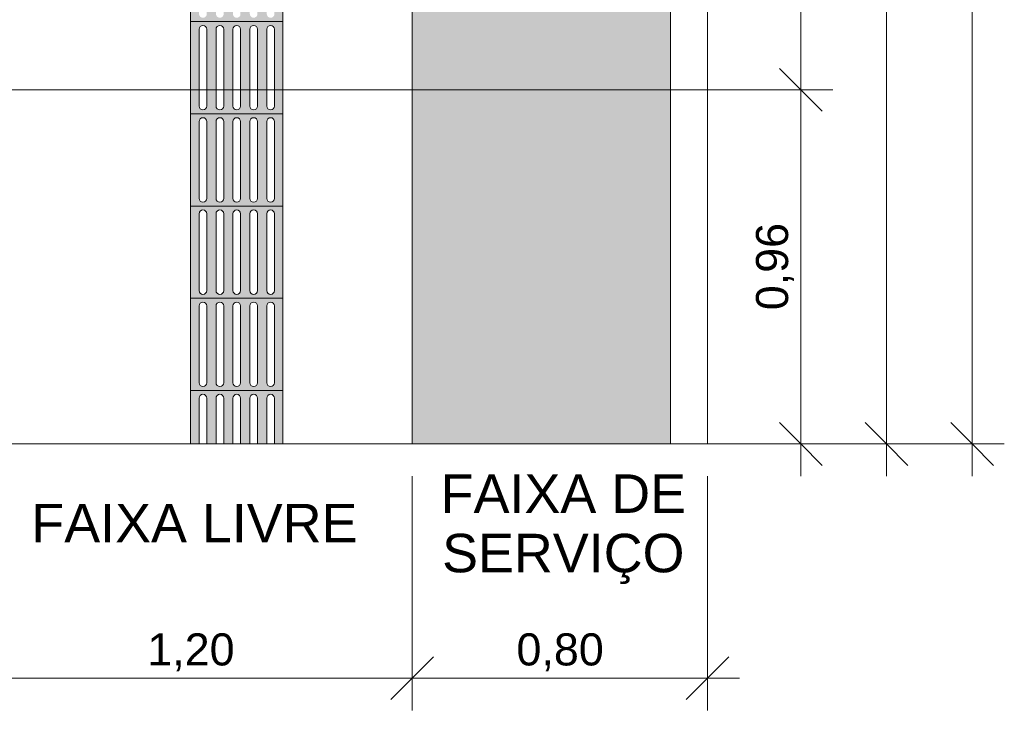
# Model space of a CAD drawing. Header units: metres. Extents: x -14.5 to 13.2, y -19 to 3.3.
# Tile 16 of 210: x 6.1 to 8.8, y -19 to -17.1. Entities that reach past the tile are written whole.
import ezdxf

# ---------------------------------------------------------------- set-up
doc = ezdxf.new("R2010")
doc.units = ezdxf.units.M
doc.linetypes.add('Traço ponto', pattern=[0.015875, 0.00635, -0.004763, 0, -0.004763])
for name, color, linetype, lineweight in [('A-ANNO-DIMS', 7, 'Continuous', 9), ('A-ANNO-DIMS-58', 7, 'Continuous', 9), ('A-DETL-GENF', 7, 'Continuous', 5), ('G-ANNO-TEXT', 7, 'Continuous', 9)]:
    doc.layers.add(name, color=color, linetype=linetype, lineweight=lineweight)
doc.layers.add('A-DETL', color=7, linetype='Continuous', lineweight=5, true_color=0x00a600)
doc.styles.add('Arial', font='arial.ttf', dxfattribs={"height": 0.087})
doc.styles.add('Arial_1', font='arial.ttf', dxfattribs={"height": 0.1044})
doc.dimstyles.new('Com_linha__ref__contínua__-_Cor_Vermelha_Arial_1_5mm', dxfattribs={"dimscale": 0.3048, "dimtxt": 0.088763, "dimasz": 0.380577, "dimexe": 0.285433, "dimexo": 0.285433, "dimgap": 0.028543, "dimtad": 1, "dimrnd": 0.01, "dimzin": 0, "dimdsep": 46, "dimtxsty": 'Arial', "dimblk1": 'OBLIQUE', "dimblk2": 'OBLIQUE', "dimsah": 1, "dimcen": 0.09, "dimdle": 0.285433, "dimazin": 0, "dimtfac": 1, "dimtdec": 4, "dimtix": 1, "dimtmove": 0, "dimatfit": 3, "dimfxl": 1, "dimtvp": 1, "dimtolj": 1, "dimtzin": 0, "dimarcsym": 2})
doc.dimstyles.new('Com_linha__ref__contínua__-_Cor_Vermelha_Arial_1_5mm_1', dxfattribs={"dimscale": 0.3048, "dimtxt": 0.088763, "dimasz": 0.380577, "dimexe": 0.285433, "dimexo": 0.285433, "dimgap": 0.028543, "dimtad": 1, "dimrnd": 0.01, "dimzin": 0, "dimdsep": 46, "dimtxsty": 'Arial', "dimblk1": 'OBLIQUE', "dimblk2": 'OBLIQUE', "dimsah": 1, "dimcen": 0.09, "dimdle": 0.285433, "dimazin": 0, "dimtfac": 1, "dimtdec": 4, "dimtix": 1, "dimtmove": 2, "dimatfit": 3, "dimfxl": 1, "dimtvp": 1, "dimtolj": 1, "dimtzin": 0, "dimarcsym": 2})

# ---------------------------------------------------------------- blocks, each defined once
blk = doc.blocks.new('DIMBLOCK1-PLANTA DE COBERTURA')
at = {"layer": 'A-ANNO-DIMS-58', "color": 242, "true_color": 0xbd2b2e, "transparency": 16777216}
for p, q in [((6.0064, -18.8702), (6.0064, -18.322)), ((7.2064, -18.8702), (7.2064, -18.322)), ((6.0064, -18.8702), (6.0644, -18.8122)), ((7.2064, -18.8702), (7.2644, -18.8122)), ((5.9194, -18.8702), (7.2064, -18.8702)), ((6.0064, -18.8702), (5.9484, -18.9282)), ((6.0064, -18.8702), (6.0064, -18.9572)), ((7.2064, -18.8702), (7.1484, -18.9282)), ((7.2064, -18.8702), (7.2064, -18.9572))]:
    blk.add_line(p, q, dxfattribs=at)
at = {"layer": 'A-ANNO-DIMS-58', "color": 0, "transparency": 16777216, "insert": (6.489, -18.7485), "char_height": 0.087, "width": 0.281855, "attachment_point": 1, "line_spacing_factor": 0.941778, "style": 'Arial'}
blk.add_mtext('1,20', dxfattribs=at)
blk = doc.blocks.new('_Oblique')
at = {"color": 0, "linetype": 'ByBlock', "lineweight": -2}
blk.add_line((-0.5, -0.5), (0.5, 0.5), dxfattribs=at)
blk = doc.blocks.new('DIMBLOCK2-PLANTA DE COBERTURA')
at = {"layer": 'A-ANNO-DIMS-58', "color": 242, "true_color": 0xbd2b2e, "transparency": 16777216}
for p, q in [((7.2064, -18.8702), (7.2064, -18.322)), ((8.0064, -18.8702), (8.0064, -18.322)), ((7.2064, -18.8702), (7.2644, -18.8122)), ((8.0064, -18.8702), (8.0644, -18.8122)), ((7.2064, -18.8702), (7.1484, -18.9282)), ((7.2064, -18.8702), (8.0934, -18.8702)), ((7.2064, -18.8702), (7.2064, -18.9572)), ((8.0064, -18.8702), (7.9484, -18.9282)), ((8.0064, -18.8702), (8.0064, -18.9572))]:
    blk.add_line(p, q, dxfattribs=at)
at = {"layer": 'A-ANNO-DIMS-58', "color": 0, "transparency": 16777216, "insert": (7.489, -18.7485), "char_height": 0.087, "width": 0.281855, "attachment_point": 1, "line_spacing_factor": 0.941778, "style": 'Arial'}
blk.add_mtext('0,80', dxfattribs=at)
blk = doc.blocks.new('DIMBLOCK44-PLANTA DE COBERTURA')
at = {"layer": 'A-ANNO-DIMS-58', "color": 242, "true_color": 0xbd2b2e, "transparency": 16777216}
for p, q in [((8.4914, -11.535), (8.4334, -11.477)), ((8.4914, -11.535), (8.0934, -11.535)), ((8.4914, -11.535), (8.4914, -18.322)), ((8.4914, -11.535), (8.5494, -11.593)), ((8.4914, -11.535), (8.5784, -11.535)), ((8.4914, -18.235), (8.4334, -18.177)), ((8.4914, -18.235), (8.0934, -18.235)), ((8.4914, -18.235), (8.5494, -18.293)), ((8.4914, -18.235), (8.5784, -18.235))]:
    blk.add_line(p, q, dxfattribs=at)
at = {"layer": 'A-ANNO-DIMS-58', "color": 0, "transparency": 16777216, "insert": (8.3698, -14.7739), "char_height": 0.087, "width": 0.281855, "attachment_point": 1, "rotation": 90, "line_spacing_factor": 0.941778, "style": 'Arial'}
blk.add_mtext('6,70', dxfattribs=at)
blk = doc.blocks.new('DIMBLOCK45-PLANTA DE COBERTURA')
at = {"layer": 'A-ANNO-DIMS-58', "color": 242, "true_color": 0xbd2b2e, "transparency": 16777216}
for p, q in [((8.7234, -8.148), (8.7234, -18.322)), ((8.7234, -8.235), (8.6654, -8.177)), ((8.7234, -8.235), (8.0934, -8.235)), ((8.7234, -8.235), (8.7814, -8.293)), ((8.7234, -8.235), (8.8104, -8.235)), ((8.7234, -18.235), (8.6654, -18.177)), ((8.7234, -18.235), (8.0934, -18.235)), ((8.7234, -18.235), (8.7814, -18.293)), ((8.7234, -18.235), (8.8104, -18.235))]:
    blk.add_line(p, q, dxfattribs=at)
at = {"layer": 'A-ANNO-DIMS-58', "color": 0, "transparency": 16777216, "insert": (8.6018, -13.3859), "char_height": 0.087, "width": 0.362151, "attachment_point": 1, "rotation": 90, "line_spacing_factor": 0.941778, "style": 'Arial'}
blk.add_mtext('10,00', dxfattribs=at)
blk = doc.blocks.new('DIMBLOCK65-PLANTA DE COBERTURA')
at = {"layer": 'A-ANNO-DIMS-58', "color": 242, "true_color": 0xbd2b2e, "transparency": 16777216}
for p, q in [((8.2594, -17.275), (8.2014, -17.217)), ((8.2594, -17.275), (6.0117, -17.275)), ((8.2594, -18.322), (8.2594, -17.275)), ((8.2594, -17.275), (8.3174, -17.333)), ((8.2594, -17.275), (8.3464, -17.275)), ((8.2594, -18.235), (8.2014, -18.177)), ((8.2594, -18.235), (6.0934, -18.235)), ((8.2594, -18.235), (8.3174, -18.293)), ((8.2594, -18.235), (8.3464, -18.235))]:
    blk.add_line(p, q, dxfattribs=at)
at = {"layer": 'A-ANNO-DIMS-58', "color": 0, "transparency": 16777216, "insert": (8.1378, -17.8725), "char_height": 0.087, "width": 0.281855, "attachment_point": 1, "rotation": 90, "line_spacing_factor": 0.941778, "style": 'Arial'}
blk.add_mtext('0,96', dxfattribs=at)
blk = doc.blocks.new('DIMBLOCK66-PLANTA DE COBERTURA')
at = {"layer": 'A-ANNO-DIMS-58', "color": 242, "true_color": 0xbd2b2e, "transparency": 16777216}
for p, q in [((8.2594, -15.305), (8.2014, -15.247)), ((8.2594, -15.305), (7.5512, -15.305)), ((8.2594, -17.275), (8.2594, -15.305)), ((8.2594, -15.305), (8.3174, -15.363)), ((8.2594, -15.305), (8.3464, -15.305)), ((8.2594, -17.275), (8.2014, -17.217)), ((8.2594, -17.275), (6.0117, -17.275)), ((8.2594, -17.275), (8.3174, -17.333)), ((8.2594, -17.275), (8.3464, -17.275))]:
    blk.add_line(p, q, dxfattribs=at)
at = {"layer": 'A-ANNO-DIMS-58', "color": 0, "transparency": 16777216, "insert": (8.1378, -16.4075), "char_height": 0.087, "width": 0.281855, "attachment_point": 1, "rotation": 90, "line_spacing_factor": 0.941778, "style": 'Arial'}
blk.add_mtext('1,97', dxfattribs=at)

msp = doc.modelspace()

# ---------------------------------------------------------------- hatches: boundary and pattern name
at = {"layer": 'A-DETL-GENF', "true_color": 0xd2e2c2}
h = msp.add_hatch(color=254, dxfattribs=at)
h.paths.add_polyline_path([(7.9064, -18.235), (7.9064, -16.0575), (7.8632, -16.0201), (7.8544, -16.0159), (7.8501, -16.0147), (7.8421, -16.0147), (7.8361, -16.016), (7.8298, -16.0191), (7.8243, -16.0237), (7.8201, -16.0294), (7.817, -16.0385), (7.8164, -16.043), (7.8174, -16.0515), (7.8393, -16.1358), (7.8672, -16.2206), (7.8671, -16.2273), (7.8653, -16.2336), (7.8619, -16.2394), (7.8558, -16.245), (7.8496, -16.248), (7.8452, -16.2493), (7.8383, -16.2494), (7.8321, -16.248), (7.8213, -16.2425), (7.8159, -16.2414), (7.8103, -16.2417), (7.8051, -16.2435), (7.8005, -16.2465), (7.7845, -16.2646), (7.7697, -16.2746), (7.7526, -16.2808), (7.7344, -16.2825), (7.7038, -16.2889), (7.6695, -16.2934), (7.6009, -16.2934), (7.5944, -16.2922), (7.5858, -16.2884), (7.5782, -16.2828), (7.5721, -16.2756), (7.5696, -16.2701), (7.5685, -16.2652), (7.5669, -16.2638), (7.5645, -16.2635), (7.5629, -16.2641), (7.5613, -16.2662), (7.5613, -16.2684), (7.5631, -16.2773), (7.5621, -16.2888), (7.5611, -16.2912), (7.5591, -16.2943), (7.5568, -16.2966), (7.553, -16.2987), (7.5493, -16.2997), (7.5451, -16.2997), (7.5395, -16.2986), (7.529, -16.2982), (7.5169, -16.2961), (7.5008, -16.2903), (7.4865, -16.2809), (7.4747, -16.2684), (7.4662, -16.2535), (7.4614, -16.237), (7.4606, -16.2199), (7.4447, -16.1887), (7.4375, -16.1808), (7.4285, -16.1751), (7.4183, -16.1719), (7.4077, -16.1713), (7.3973, -16.1735), (7.3878, -16.1782), (7.3798, -16.1853), (7.3664, -16.2045), (7.3579, -16.2263), (7.3541, -16.2428), (7.3454, -16.2602), (7.3413, -16.2628), (7.3389, -16.2633), (7.334, -16.2627), (7.3299, -16.2599), (7.3285, -16.2579), (7.3042, -16.2045), (7.2803, -16.159), (7.274, -16.1559), (7.267, -16.1544), (7.26, -16.1549), (7.2533, -16.1571), (7.2474, -16.161), (7.2427, -16.1663), (7.2249, -16.1918), (7.2064, -16.2166), (7.2064, -18.235), (7.6299, -18.235)])
h.paths.add_polyline_path([(7.2557, -14.6376), (7.2771, -14.6348), (7.2831, -14.6328), (7.2885, -14.6294), (7.2929, -14.6249), (7.2966, -14.6187), (7.2983, -14.6136), (7.3007, -14.5885), (7.2963, -14.5634), (7.2741, -14.5432), (7.2481, -14.5276), (7.2195, -14.5173), (7.2064, -14.5108), (7.2064, -14.6296), (7.2341, -14.6363)])
h.paths.add_polyline_path([(7.7966, -14.5227), (7.7993, -14.5223), (7.8019, -14.5212), (7.8684, -14.4764), (7.9064, -14.4421), (7.9064, -11.635), (7.2064, -11.635), (7.2064, -14.4325), (7.2481, -14.4438), (7.2771, -14.4498), (7.3136, -14.4486), (7.3498, -14.4382), (7.3823, -14.4192), (7.3854, -14.4101), (7.3863, -14.4005), (7.3849, -14.391), (7.3813, -14.3821), (7.3757, -14.3743), (7.3684, -14.368), (7.3489, -14.3579), (7.3438, -14.3543), (7.3407, -14.3507), (7.3398, -14.3461), (7.3413, -14.3417), (7.3489, -14.3329), (7.3599, -14.3255), (7.3692, -14.3217), (7.3813, -14.3201), (7.3923, -14.3211), (7.4572, -14.3308), (7.5228, -14.3325), (7.5886, -14.3261), (7.6522, -14.312), (7.6665, -14.3135), (7.6801, -14.3182), (7.6925, -14.3262), (7.7024, -14.3362), (7.7099, -14.3485), (7.7144, -14.3622), (7.7157, -14.3765), (7.7128, -14.3981), (7.7138, -14.4055), (7.7166, -14.4122), (7.7224, -14.4192), (7.7268, -14.4227), (7.7335, -14.4256), (7.7408, -14.4267), (7.7695, -14.4055), (7.7966, -14.3816), (7.7999, -14.3808), (7.8047, -14.3826), (7.8065, -14.3856), (7.8066, -14.389), (7.7939, -14.4556), (7.7853, -14.5129), (7.7859, -14.5154), (7.7872, -14.5179), (7.789, -14.5199), (7.7913, -14.5215), (7.7939, -14.5224)])
h.paths.add_polyline_path([(7.2064, -8.435), (7.9064, -8.435), (7.9064, -8.235), (7.2064, -8.235), (7.2064, -8.3339)])
at = {"layer": 'A-DETL-GENF', "true_color": 0xffffff}
h = msp.add_hatch(color=7, dxfattribs=at)
h.paths.add_polyline_path([(6.645, -17.09), (6.8564, -17.09), (6.8564, -16.84), (6.6064, -16.84), (6.6064, -17.09), (6.6424, -17.09)])
h.paths.add_polyline_path([(6.7772, -17.0796), (6.7745, -17.0793), (6.772, -17.0782), (6.7699, -17.0766), (6.7682, -17.0744), (6.7671, -17.0711), (6.7668, -17.0692), (6.7672, -16.8582), (6.7682, -16.8557), (6.7699, -16.8535), (6.772, -16.8519), (6.7745, -16.8508), (6.7772, -16.8505), (6.7799, -16.8508), (6.7825, -16.8519), (6.7846, -16.8535), (6.7863, -16.8557), (6.7873, -16.8582), (6.7877, -16.8609), (6.7871, -17.0723), (6.7863, -17.0744), (6.7846, -17.0766), (6.7801, -17.0792), (6.7799, -17.0793)])
h.paths.add_polyline_path([(6.8231, -17.0796), (6.8204, -17.0793), (6.8179, -17.0782), (6.8157, -17.0766), (6.8141, -17.0744), (6.8129, -17.0711), (6.8127, -17.0692), (6.813, -16.8582), (6.8141, -16.8557), (6.8157, -16.8535), (6.8179, -16.8519), (6.8204, -16.8508), (6.8231, -16.8505), (6.8258, -16.8508), (6.8283, -16.8519), (6.8304, -16.8535), (6.8321, -16.8557), (6.8331, -16.8582), (6.8335, -16.8609), (6.8331, -17.0719), (6.8321, -17.0744), (6.8304, -17.0766), (6.8283, -17.0782), (6.8258, -17.0793)])
h.paths.add_polyline_path([(6.6397, -17.0796), (6.637, -17.0793), (6.6345, -17.0782), (6.6324, -17.0766), (6.6307, -17.0744), (6.6296, -17.0711), (6.6293, -17.0692), (6.6297, -16.8582), (6.6307, -16.8557), (6.6324, -16.8535), (6.6345, -16.8519), (6.637, -16.8508), (6.6397, -16.8505), (6.6424, -16.8508), (6.645, -16.8519), (6.6471, -16.8535), (6.6488, -16.8557), (6.6498, -16.8582), (6.6502, -16.8609), (6.6498, -17.0719), (6.6488, -17.0744), (6.6471, -17.0766), (6.645, -17.0782), (6.6424, -17.0793)])
h.paths.add_polyline_path([(6.6856, -17.0796), (6.6829, -17.0793), (6.6804, -17.0782), (6.6782, -17.0766), (6.6766, -17.0744), (6.6754, -17.0711), (6.6752, -17.0692), (6.6755, -16.8582), (6.6766, -16.8557), (6.6782, -16.8535), (6.6804, -16.8519), (6.6829, -16.8508), (6.6879, -16.8508), (6.6883, -16.8508), (6.6908, -16.8519), (6.6929, -16.8535), (6.6946, -16.8557), (6.6956, -16.8582), (6.696, -16.8609), (6.6956, -17.0719), (6.6946, -17.0744), (6.6929, -17.0766), (6.6908, -17.0782), (6.6879, -17.0793)])
h.paths.add_polyline_path([(6.7314, -17.0796), (6.7287, -17.0793), (6.7262, -17.0782), (6.724, -17.0766), (6.7224, -17.0744), (6.7212, -17.0711), (6.721, -17.0692), (6.7214, -16.8582), (6.7224, -16.8557), (6.724, -16.8535), (6.7262, -16.8519), (6.7287, -16.8508), (6.7314, -16.8505), (6.7341, -16.8508), (6.7366, -16.8519), (6.7388, -16.8535), (6.7404, -16.8557), (6.7415, -16.8582), (6.7418, -16.8609), (6.7415, -17.0719), (6.7404, -17.0744), (6.7388, -17.0766), (6.7366, -17.0782), (6.7341, -17.0793)])
h = msp.add_hatch(color=7, dxfattribs=at)
h.paths.add_polyline_path([(6.645, -17.34), (6.8564, -17.34), (6.8564, -17.09), (6.6064, -17.09), (6.6064, -17.34), (6.6424, -17.34)])
h.paths.add_polyline_path([(6.7772, -17.3296), (6.7745, -17.3293), (6.772, -17.3282), (6.7699, -17.3266), (6.7682, -17.3244), (6.7672, -17.3219), (6.7668, -17.3192), (6.7672, -17.1082), (6.7682, -17.1057), (6.7699, -17.1035), (6.772, -17.1019), (6.7745, -17.1008), (6.7772, -17.1005), (6.7799, -17.1008), (6.7825, -17.1019), (6.7846, -17.1035), (6.7863, -17.1057), (6.7873, -17.1082), (6.7877, -17.1109), (6.7871, -17.3223), (6.7863, -17.3244), (6.7846, -17.3266), (6.7801, -17.3292), (6.7799, -17.3293)])
h.paths.add_polyline_path([(6.6397, -17.3296), (6.637, -17.3293), (6.6345, -17.3282), (6.6324, -17.3266), (6.6307, -17.3244), (6.6297, -17.3219), (6.6293, -17.3192), (6.6297, -17.1082), (6.6307, -17.1057), (6.6324, -17.1035), (6.6345, -17.1019), (6.637, -17.1008), (6.6397, -17.1005), (6.6424, -17.1008), (6.645, -17.1019), (6.6471, -17.1035), (6.6488, -17.1057), (6.6498, -17.1082), (6.6502, -17.1109), (6.6498, -17.3219), (6.6488, -17.3244), (6.6471, -17.3266), (6.645, -17.3282), (6.6424, -17.3293)])
h.paths.add_polyline_path([(6.8231, -17.3296), (6.8204, -17.3293), (6.8179, -17.3282), (6.8157, -17.3266), (6.8141, -17.3244), (6.813, -17.3219), (6.8127, -17.3192), (6.813, -17.1082), (6.8141, -17.1057), (6.8157, -17.1035), (6.8179, -17.1019), (6.8204, -17.1008), (6.8231, -17.1005), (6.8258, -17.1008), (6.8283, -17.1019), (6.8304, -17.1035), (6.8321, -17.1057), (6.8331, -17.1082), (6.8335, -17.1109), (6.8331, -17.3219), (6.8321, -17.3244), (6.8304, -17.3266), (6.8283, -17.3282), (6.8258, -17.3293)])
h.paths.add_polyline_path([(6.7314, -17.3296), (6.7287, -17.3293), (6.7262, -17.3282), (6.724, -17.3266), (6.7224, -17.3244), (6.7214, -17.3219), (6.721, -17.3192), (6.7214, -17.1082), (6.7224, -17.1057), (6.724, -17.1035), (6.7262, -17.1019), (6.7287, -17.1008), (6.7314, -17.1005), (6.7341, -17.1008), (6.7366, -17.1019), (6.7388, -17.1035), (6.7404, -17.1057), (6.7415, -17.1082), (6.7418, -17.1109), (6.7415, -17.3219), (6.7404, -17.3244), (6.7388, -17.3266), (6.7366, -17.3282), (6.7341, -17.3293)])
h.paths.add_polyline_path([(6.6856, -17.3296), (6.6829, -17.3293), (6.6804, -17.3282), (6.6782, -17.3266), (6.6766, -17.3244), (6.6755, -17.3219), (6.6752, -17.3192), (6.6755, -17.1082), (6.6766, -17.1057), (6.6782, -17.1035), (6.6804, -17.1019), (6.6829, -17.1008), (6.6879, -17.1008), (6.6883, -17.1008), (6.6908, -17.1019), (6.6929, -17.1035), (6.6946, -17.1057), (6.6956, -17.1082), (6.696, -17.1109), (6.6956, -17.3219), (6.6946, -17.3244), (6.6929, -17.3266), (6.6908, -17.3282), (6.6879, -17.3293)])
h = msp.add_hatch(color=7, dxfattribs=at)
h.paths.add_polyline_path([(6.6856, -17.59), (6.8564, -17.59), (6.8564, -17.34), (6.6064, -17.34), (6.6064, -17.59), (6.6829, -17.59)])
h.paths.add_polyline_path([(6.7772, -17.5796), (6.7745, -17.5793), (6.772, -17.5782), (6.7699, -17.5766), (6.7682, -17.5744), (6.7672, -17.5719), (6.7668, -17.5692), (6.7672, -17.3582), (6.7682, -17.3557), (6.7699, -17.3535), (6.772, -17.3519), (6.7745, -17.3508), (6.7772, -17.3505), (6.7799, -17.3508), (6.7825, -17.3519), (6.7846, -17.3535), (6.7863, -17.3557), (6.7873, -17.3582), (6.7877, -17.3609), (6.7871, -17.5723), (6.7863, -17.5744), (6.7846, -17.5766), (6.7801, -17.5792), (6.7799, -17.5793)])
h.paths.add_polyline_path([(6.6397, -17.5796), (6.637, -17.5793), (6.6345, -17.5782), (6.6324, -17.5766), (6.6307, -17.5744), (6.6297, -17.5719), (6.6293, -17.5692), (6.6297, -17.3582), (6.6307, -17.3557), (6.6324, -17.3535), (6.6345, -17.3519), (6.637, -17.3508), (6.6397, -17.3505), (6.6424, -17.3508), (6.645, -17.3519), (6.6471, -17.3535), (6.6488, -17.3557), (6.6498, -17.3582), (6.6502, -17.3609), (6.6498, -17.5719), (6.6488, -17.5744), (6.6471, -17.5766), (6.645, -17.5782), (6.6424, -17.5793)])
h.paths.add_polyline_path([(6.7314, -17.5796), (6.7287, -17.5793), (6.7262, -17.5782), (6.724, -17.5766), (6.7224, -17.5744), (6.7214, -17.5719), (6.721, -17.5692), (6.7214, -17.3582), (6.7224, -17.3557), (6.724, -17.3535), (6.7262, -17.3519), (6.7287, -17.3508), (6.7314, -17.3505), (6.7341, -17.3508), (6.7366, -17.3519), (6.7388, -17.3535), (6.7404, -17.3557), (6.7415, -17.3582), (6.7418, -17.3609), (6.7415, -17.5719), (6.7404, -17.5744), (6.7388, -17.5766), (6.7366, -17.5782), (6.7341, -17.5793)])
h.paths.add_polyline_path([(6.8231, -17.5796), (6.8204, -17.5793), (6.8179, -17.5782), (6.8157, -17.5766), (6.8141, -17.5744), (6.813, -17.5719), (6.8127, -17.5692), (6.813, -17.3582), (6.8141, -17.3557), (6.8157, -17.3535), (6.8179, -17.3519), (6.8204, -17.3508), (6.8231, -17.3505), (6.8258, -17.3508), (6.8283, -17.3519), (6.8304, -17.3535), (6.8321, -17.3557), (6.8331, -17.3582), (6.8335, -17.3609), (6.8331, -17.5719), (6.8321, -17.5744), (6.8304, -17.5766), (6.8283, -17.5782), (6.8258, -17.5793)])
h.paths.add_polyline_path([(6.6856, -17.5796), (6.6829, -17.5793), (6.6804, -17.5782), (6.6782, -17.5766), (6.6766, -17.5744), (6.6755, -17.5719), (6.6752, -17.5692), (6.6755, -17.3582), (6.6766, -17.3557), (6.6782, -17.3535), (6.6804, -17.3519), (6.6829, -17.3508), (6.6879, -17.3508), (6.6883, -17.3508), (6.6908, -17.3519), (6.6929, -17.3535), (6.6946, -17.3557), (6.6956, -17.3582), (6.696, -17.3609), (6.6956, -17.5719), (6.6946, -17.5744), (6.6929, -17.5766), (6.6908, -17.5782), (6.6879, -17.5793)])
h = msp.add_hatch(color=7, dxfattribs=at)
h.paths.add_polyline_path([(6.645, -17.84), (6.8564, -17.84), (6.8564, -17.59), (6.6064, -17.59), (6.6064, -17.84), (6.6424, -17.84)])
h.paths.add_polyline_path([(6.7772, -17.8296), (6.7745, -17.8293), (6.772, -17.8282), (6.7699, -17.8266), (6.7682, -17.8244), (6.7672, -17.8219), (6.7668, -17.8192), (6.7672, -17.6082), (6.7682, -17.6057), (6.7699, -17.6035), (6.772, -17.6019), (6.7745, -17.6008), (6.7772, -17.6005), (6.7799, -17.6008), (6.7825, -17.6019), (6.7846, -17.6035), (6.7863, -17.6057), (6.7873, -17.6082), (6.7877, -17.6109), (6.7871, -17.8223), (6.7863, -17.8244), (6.7846, -17.8266), (6.7801, -17.8292), (6.7799, -17.8293)])
h.paths.add_polyline_path([(6.6397, -17.8296), (6.637, -17.8293), (6.6345, -17.8282), (6.6324, -17.8266), (6.6307, -17.8244), (6.6297, -17.8219), (6.6293, -17.8192), (6.6297, -17.6082), (6.6307, -17.6057), (6.6324, -17.6035), (6.6345, -17.6019), (6.637, -17.6008), (6.6397, -17.6005), (6.6424, -17.6008), (6.645, -17.6019), (6.6471, -17.6035), (6.6488, -17.6057), (6.6498, -17.6082), (6.6502, -17.6109), (6.6498, -17.8219), (6.6488, -17.8244), (6.6471, -17.8266), (6.645, -17.8282), (6.6424, -17.8293)])
h.paths.add_polyline_path([(6.6856, -17.8296), (6.6829, -17.8293), (6.6804, -17.8282), (6.6782, -17.8266), (6.6766, -17.8244), (6.6755, -17.8219), (6.6752, -17.8192), (6.6755, -17.6082), (6.6766, -17.6057), (6.6782, -17.6035), (6.6804, -17.6019), (6.6829, -17.6008), (6.6879, -17.6008), (6.6883, -17.6008), (6.6908, -17.6019), (6.6929, -17.6035), (6.6946, -17.6057), (6.6956, -17.6082), (6.696, -17.6109), (6.6956, -17.8219), (6.6946, -17.8244), (6.6929, -17.8266), (6.6908, -17.8282), (6.6879, -17.8293)])
h.paths.add_polyline_path([(6.7314, -17.8296), (6.7287, -17.8293), (6.7262, -17.8282), (6.724, -17.8266), (6.7224, -17.8244), (6.7214, -17.8219), (6.721, -17.8192), (6.7214, -17.6082), (6.7224, -17.6057), (6.724, -17.6035), (6.7262, -17.6019), (6.7287, -17.6008), (6.7314, -17.6005), (6.7341, -17.6008), (6.7366, -17.6019), (6.7388, -17.6035), (6.7404, -17.6057), (6.7415, -17.6082), (6.7418, -17.6109), (6.7415, -17.8219), (6.7404, -17.8244), (6.7388, -17.8266), (6.7366, -17.8282), (6.7341, -17.8293)])
h.paths.add_polyline_path([(6.8231, -17.8296), (6.8204, -17.8293), (6.8179, -17.8282), (6.8157, -17.8266), (6.8141, -17.8244), (6.813, -17.8219), (6.8127, -17.8192), (6.813, -17.6082), (6.8141, -17.6057), (6.8157, -17.6035), (6.8179, -17.6019), (6.8204, -17.6008), (6.8231, -17.6005), (6.8258, -17.6008), (6.8283, -17.6019), (6.8304, -17.6035), (6.8321, -17.6057), (6.8331, -17.6082), (6.8335, -17.6109), (6.8331, -17.8219), (6.8321, -17.8244), (6.8304, -17.8266), (6.8283, -17.8282), (6.8258, -17.8293)])
h = msp.add_hatch(color=7, dxfattribs=at)
h.paths.add_polyline_path([(6.645, -18.09), (6.8564, -18.09), (6.8564, -17.84), (6.6064, -17.84), (6.6064, -18.09), (6.6424, -18.09)])
h.paths.add_polyline_path([(6.7772, -18.0796), (6.7745, -18.0793), (6.772, -18.0782), (6.7699, -18.0766), (6.7682, -18.0744), (6.7672, -18.0719), (6.7668, -18.0692), (6.7672, -17.8582), (6.7682, -17.8557), (6.7699, -17.8535), (6.772, -17.8519), (6.7745, -17.8508), (6.7772, -17.8505), (6.7799, -17.8508), (6.7825, -17.8519), (6.7846, -17.8535), (6.7863, -17.8557), (6.7873, -17.8582), (6.7877, -17.8609), (6.7871, -18.0723), (6.7863, -18.0744), (6.7846, -18.0766), (6.7801, -18.0792), (6.7799, -18.0793)])
h.paths.add_polyline_path([(6.6397, -18.0796), (6.637, -18.0793), (6.6345, -18.0782), (6.6324, -18.0766), (6.6307, -18.0744), (6.6297, -18.0719), (6.6293, -18.0692), (6.6297, -17.8582), (6.6307, -17.8557), (6.6324, -17.8535), (6.6345, -17.8519), (6.637, -17.8508), (6.6397, -17.8505), (6.6424, -17.8508), (6.645, -17.8519), (6.6471, -17.8535), (6.6488, -17.8557), (6.6498, -17.8582), (6.6502, -17.8609), (6.6498, -18.0719), (6.6488, -18.0744), (6.6471, -18.0766), (6.645, -18.0782), (6.6424, -18.0793)])
h.paths.add_polyline_path([(6.7314, -18.0796), (6.7287, -18.0793), (6.7262, -18.0782), (6.724, -18.0766), (6.7224, -18.0744), (6.7214, -18.0719), (6.721, -18.0692), (6.7214, -17.8582), (6.7224, -17.8557), (6.724, -17.8535), (6.7262, -17.8519), (6.7287, -17.8508), (6.7314, -17.8505), (6.7341, -17.8508), (6.7366, -17.8519), (6.7388, -17.8535), (6.7404, -17.8557), (6.7415, -17.8582), (6.7418, -17.8609), (6.7415, -18.0719), (6.7404, -18.0744), (6.7388, -18.0766), (6.7366, -18.0782), (6.7341, -18.0793)])
h.paths.add_polyline_path([(6.8231, -18.0796), (6.8204, -18.0793), (6.8179, -18.0782), (6.8157, -18.0766), (6.8141, -18.0744), (6.813, -18.0719), (6.8127, -18.0692), (6.813, -17.8582), (6.8141, -17.8557), (6.8157, -17.8535), (6.8179, -17.8519), (6.8204, -17.8508), (6.8231, -17.8505), (6.8258, -17.8508), (6.8283, -17.8519), (6.8304, -17.8535), (6.8321, -17.8557), (6.8331, -17.8582), (6.8335, -17.8609), (6.8331, -18.0719), (6.8321, -18.0744), (6.8304, -18.0766), (6.8283, -18.0782), (6.8258, -18.0793)])
h.paths.add_polyline_path([(6.6856, -18.0796), (6.6829, -18.0793), (6.6804, -18.0782), (6.6782, -18.0766), (6.6766, -18.0744), (6.6755, -18.0719), (6.6752, -18.0692), (6.6755, -17.8582), (6.6766, -17.8557), (6.6782, -17.8535), (6.6804, -17.8519), (6.6829, -17.8508), (6.6879, -17.8508), (6.6883, -17.8508), (6.6908, -17.8519), (6.6929, -17.8535), (6.6946, -17.8557), (6.6956, -17.8582), (6.696, -17.8609), (6.6956, -18.0719), (6.6946, -18.0744), (6.6929, -18.0766), (6.6908, -18.0782), (6.6879, -18.0793)])
msp.add_hatch(color=7, dxfattribs=at).paths.add_polyline_path([(6.6064, -18.235), (6.6293, -18.235), (6.6299, -18.1077), (6.6307, -18.1057), (6.6324, -18.1035), (6.6345, -18.1019), (6.637, -18.1008), (6.6397, -18.1005), (6.6424, -18.1008), (6.645, -18.1019), (6.6471, -18.1035), (6.6496, -18.1077), (6.6498, -18.1082), (6.6502, -18.1109), (6.6502, -18.235), (6.6752, -18.235), (6.6757, -18.1077), (6.6766, -18.1057), (6.6782, -18.1035), (6.6804, -18.1019), (6.6829, -18.1008), (6.6879, -18.1008), (6.6883, -18.1008), (6.6908, -18.1019), (6.6929, -18.1035), (6.6954, -18.1077), (6.6956, -18.1082), (6.696, -18.1109), (6.696, -18.235), (6.721, -18.235), (6.7216, -18.1077), (6.7224, -18.1057), (6.724, -18.1035), (6.7262, -18.1019), (6.7287, -18.1008), (6.7314, -18.1005), (6.7341, -18.1008), (6.7366, -18.1019), (6.7388, -18.1035), (6.7413, -18.1077), (6.7415, -18.1082), (6.7418, -18.1109), (6.7418, -18.235), (6.7668, -18.235), (6.7674, -18.1077), (6.7682, -18.1057), (6.7699, -18.1035), (6.772, -18.1019), (6.7745, -18.1008), (6.7772, -18.1005), (6.7799, -18.1008), (6.7825, -18.1019), (6.7846, -18.1035), (6.7871, -18.1077), (6.7873, -18.1082), (6.7877, -18.1109), (6.7877, -18.235), (6.8127, -18.235), (6.8132, -18.1077), (6.8141, -18.1057), (6.8157, -18.1035), (6.8179, -18.1019), (6.8204, -18.1008), (6.8231, -18.1005), (6.8258, -18.1008), (6.8283, -18.1019), (6.8304, -18.1035), (6.8329, -18.1077), (6.8331, -18.1082), (6.8335, -18.1109), (6.8335, -18.235), (6.8564, -18.235), (6.8564, -18.09), (6.6064, -18.09), (6.6064, -18.1109)])

# ---------------------------------------------------------------- linework, layer by layer
at = {"layer": 'A-DETL', "color": 9, "true_color": 0xc0c0c0}
for p, q in [((7.2064, -18.235), (7.2064, -8.235)), ((8.0064, -18.235), (8.0064, -8.235)), ((7.9064, -18.235), (7.9064, -11.635)), ((7.9064, -18.235), (7.9064, -16.0575)), ((7.2064, -16.2163), (7.2064, -18.235))]:
    msp.add_line(p, q, dxfattribs=at)
at = {"layer": 'A-DETL', "color": 8, "true_color": 0x808080}
for p, q in [((6.6064, -16.84), (6.6064, -17.09)), ((6.8564, -17.09), (6.8564, -16.84)), ((6.8564, -17.09), (6.6064, -17.09)), ((6.6064, -17.09), (6.6064, -17.34)), ((6.8564, -17.34), (6.8564, -17.09)), ((6.6293, -17.3192), (6.6293, -17.1109)), ((6.6502, -17.1109), (6.6502, -17.3192)), ((6.6752, -17.3192), (6.6752, -17.1109)), ((6.696, -17.1109), (6.696, -17.3192)), ((6.721, -17.3192), (6.721, -17.1109)), ((6.7418, -17.1109), (6.7418, -17.3192)), ((6.7668, -17.3192), (6.7668, -17.1109)), ((6.7877, -17.1109), (6.7877, -17.3192)), ((6.8127, -17.3192), (6.8127, -17.1109)), ((6.8335, -17.1109), (6.8335, -17.3192)), ((6.8564, -17.34), (6.6064, -17.34)), ((6.6064, -17.34), (6.6064, -17.59)), ((6.6293, -17.5692), (6.6293, -17.3609)), ((6.6502, -17.3609), (6.6502, -17.5692)), ((6.6752, -17.5692), (6.6752, -17.3609)), ((6.696, -17.3609), (6.696, -17.5692)), ((6.721, -17.5692), (6.721, -17.3609)), ((6.7418, -17.3609), (6.7418, -17.5692)), ((6.7668, -17.5692), (6.7668, -17.3609)), ((6.7877, -17.3609), (6.7877, -17.5692)), ((6.8127, -17.5692), (6.8127, -17.3609)), ((6.8335, -17.3609), (6.8335, -17.5692)), ((6.8564, -17.59), (6.8564, -17.34)), ((6.8564, -17.59), (6.6064, -17.59)), ((6.6064, -17.59), (6.6064, -17.84)), ((6.8564, -17.84), (6.8564, -17.59)), ((6.6293, -17.8192), (6.6293, -17.6109)), ((6.6502, -17.6109), (6.6502, -17.8192)), ((6.6752, -17.8192), (6.6752, -17.6109)), ((6.696, -17.6109), (6.696, -17.8192)), ((6.721, -17.8192), (6.721, -17.6109)), ((6.7418, -17.6109), (6.7418, -17.8192)), ((6.7668, -17.8192), (6.7668, -17.6109)), ((6.7877, -17.6109), (6.7877, -17.8192)), ((6.8127, -17.8192), (6.8127, -17.6109)), ((6.8335, -17.6109), (6.8335, -17.8192)), ((6.8564, -17.84), (6.6064, -17.84)), ((6.6064, -17.84), (6.6064, -18.09)), ((6.8564, -18.09), (6.8564, -17.84)), ((6.6293, -18.0692), (6.6293, -17.8609)), ((6.6502, -17.8609), (6.6502, -18.0692)), ((6.6752, -18.0692), (6.6752, -17.8609)), ((6.696, -17.8609), (6.696, -18.0692)), ((6.721, -18.0692), (6.721, -17.8609)), ((6.7418, -17.8609), (6.7418, -18.0692)), ((6.7668, -18.0692), (6.7668, -17.8609)), ((6.7877, -17.8609), (6.7877, -18.0692)), ((6.8127, -18.0692), (6.8127, -17.8609)), ((6.8335, -17.8609), (6.8335, -18.0692)), ((6.8564, -18.09), (6.6064, -18.09)), ((6.6064, -18.09), (6.6064, -18.235)), ((6.8564, -18.235), (6.8564, -18.09)), ((6.6293, -18.235), (6.6293, -18.1109)), ((6.6502, -18.1109), (6.6502, -18.235)), ((6.6752, -18.235), (6.6752, -18.1109)), ((6.696, -18.1109), (6.696, -18.235)), ((6.721, -18.235), (6.721, -18.1109)), ((6.7418, -18.1109), (6.7418, -18.235)), ((6.7668, -18.235), (6.7668, -18.1109)), ((6.7877, -18.1109), (6.7877, -18.235)), ((6.8127, -18.235), (6.8127, -18.1109)), ((6.8335, -18.1109), (6.8335, -18.235))]:
    msp.add_line(p, q, dxfattribs=at)
at = {"layer": 'A-DETL', "color": 7, "linetype": 'Traço ponto'}
for p, q in [((0.5264, -18.235), (6.6064, -18.235)), ((6.6293, -18.235), (6.6502, -18.235)), ((6.6752, -18.235), (6.696, -18.235)), ((6.721, -18.235), (6.7418, -18.235)), ((6.7668, -18.235), (6.7877, -18.235)), ((6.8127, -18.235), (6.8335, -18.235)), ((6.8564, -18.235), (8.0064, -18.235))]:
    msp.add_line(p, q, dxfattribs=at)
at = {"layer": 'A-DETL', "color": 8, "true_color": 0x808080}
for centre, start, end in [((6.6397, -17.1109), 0, 180), ((6.6856, -17.1109), 0, 180), ((6.7314, -17.1109), 0, 180), ((6.7772, -17.1109), 0, 180), ((6.8231, -17.1109), 0, 180), ((6.6397, -17.3192), 180, 0), ((6.6856, -17.3192), 180, 0), ((6.7314, -17.3192), 180, 0), ((6.7772, -17.3192), 180, 0), ((6.8231, -17.3192), 180, 0), ((6.6397, -17.3609), 0, 180), ((6.6856, -17.3609), 0, 180), ((6.7314, -17.3609), 0, 180), ((6.7772, -17.3609), 0, 180), ((6.8231, -17.3609), 0, 180), ((6.6397, -17.5692), 180, 0), ((6.6856, -17.5692), 180, 0), ((6.7314, -17.5692), 180, 0), ((6.7772, -17.5692), 180, 0), ((6.8231, -17.5692), 180, 0), ((6.6397, -17.6109), 0, 180), ((6.6856, -17.6109), 0, 180), ((6.7314, -17.6109), 0, 180), ((6.7772, -17.6109), 0, 180), ((6.8231, -17.6109), 0, 180), ((6.6397, -17.8192), 180, 0), ((6.6856, -17.8192), 180, 0), ((6.7314, -17.8192), 180, 0), ((6.7772, -17.8192), 180, 0), ((6.8231, -17.8192), 180, 0), ((6.6397, -17.8609), 0, 180), ((6.6856, -17.8609), 0, 180), ((6.7314, -17.8609), 0, 180), ((6.7772, -17.8609), 0, 180), ((6.8231, -17.8609), 0, 180), ((6.6397, -18.0692), 180, 0), ((6.6856, -18.0692), 180, 0), ((6.7314, -18.0692), 180, 0), ((6.7772, -18.0692), 180, 0), ((6.8231, -18.0692), 180, 0), ((6.6397, -18.1109), 0, 180), ((6.6856, -18.1109), 0, 180), ((6.7314, -18.1109), 0, 180), ((6.7772, -18.1109), 0, 180), ((6.8231, -18.1109), 0, 180)]:
    msp.add_arc(centre, 0.0104, start, end, dxfattribs=at)

# ---------------------------------------------------------------- texts
at = {"layer": 'G-ANNO-TEXT', "char_height": 0.1044, "attachment_point": 1, "style": 'Arial_1'}
for s, insert, width in [('FAIXA DE ', (7.2838, -18.3175), 0.832312), ('FAIXA LIVRE', (6.1751, -18.3974), 1.041552), ('SERVIÇO', (7.2877, -18.4786), 0.776515)]:
    msp.add_mtext(s, dxfattribs=dict(at, insert=insert, width=width))

# ---------------------------------------------------------------- dimensions: what is measured, and where the dimension line sits
at = {"layer": 'A-ANNO-DIMS', "color": 242, "true_color": 0xbd2b2e}
for base, p1, p2, override, picture, middle in [((8.7234, -18.235), (8.0064, -8.235), (8.0064, -18.235), {"dimpost": '<>', "dimfxl": 10}, 'DIMBLOCK45-PLANTA DE COBERTURA', (8.6703, -13.235)), ((8.2594, -15.305), (5.9247, -17.275), (7.4642, -15.305), {"dimpost": '<>', "dimfxl": 2.500206}, 'DIMBLOCK66-PLANTA DE COBERTURA', (8.2063, -16.29)), ((8.2594, -17.275), (6.0064, -18.235), (5.9247, -17.275), {"dimpost": '<>', "dimfxl": 0.963474}, 'DIMBLOCK65-PLANTA DE COBERTURA', (8.2063, -17.755))]:
    dim = msp.add_linear_dim(base=base, p1=p1, p2=p2, angle=90, dimstyle='Com_linha__ref__contínua__-_Cor_Vermelha_Arial_1_5mm', override=override, dxfattribs=at)
    dim.commit()
    dim.dimension.update_dxf_attribs({"geometry": picture, "text_midpoint": middle})
dim = msp.add_linear_dim(base=(8.4914, -18.235), p1=(8.0064, -11.535), p2=(8.0064, -18.235), angle=90, dimstyle='Com_linha__ref__contínua__-_Cor_Vermelha_Arial_1_5mm_1', override={"dimpost": '<>', "dimfxl": 6.7}, dxfattribs=at)
dim.commit()
dim.dimension.update_dxf_attribs({"geometry": 'DIMBLOCK44-PLANTA DE COBERTURA', "text_midpoint": (8.4278, -14.633), "dimtype": 160, "text_rotation": 90})
for base, p1, p2, override, picture, middle in [((7.2064, -18.8702), (6.0064, -18.235), (7.2064, -18.235), {"dimpost": '<>', "dimfxl": 1.2}, 'DIMBLOCK1-PLANTA DE COBERTURA', (6.6064, -18.817)), ((8.0064, -18.8702), (7.2064, -18.235), (8.0064, -18.235), {"dimpost": '<>', "dimfxl": 0.8}, 'DIMBLOCK2-PLANTA DE COBERTURA', (7.6064, -18.817))]:
    dim = msp.add_linear_dim(base=base, p1=p1, p2=p2, dimstyle='Com_linha__ref__contínua__-_Cor_Vermelha_Arial_1_5mm', override=override, dxfattribs=at)
    dim.commit()
    dim.dimension.update_dxf_attribs({"geometry": picture, "text_midpoint": middle})

doc.saveas('drawing.dxf')
